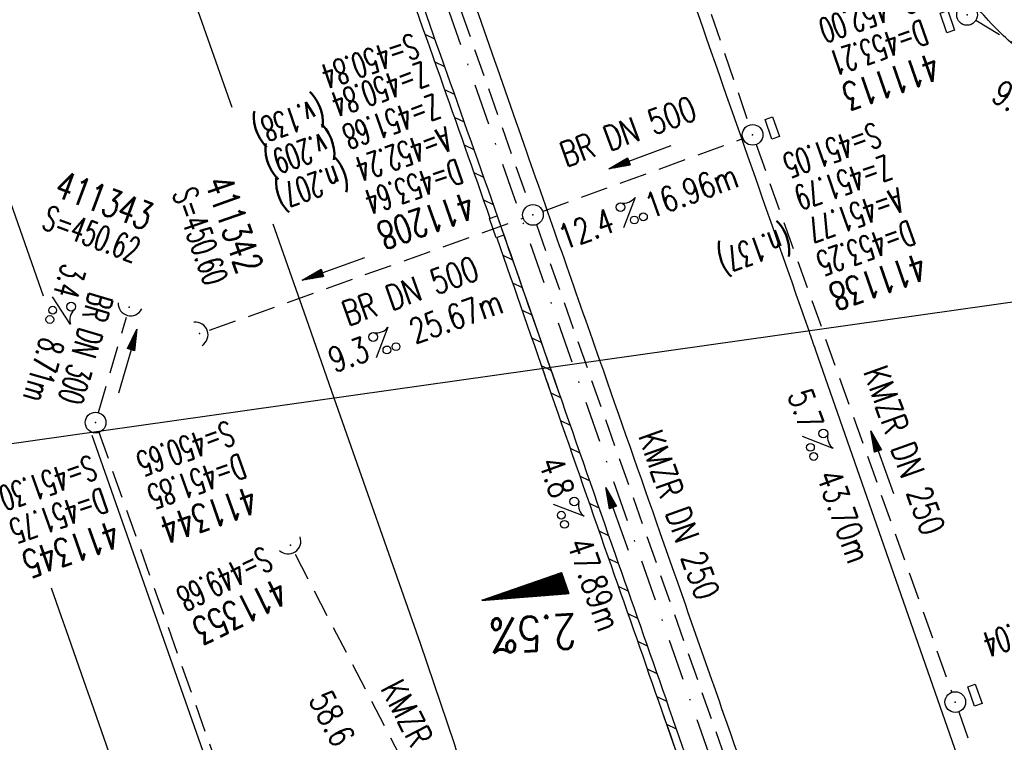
# Model space of a CAD drawing. Extents: x 446577 to 447152, y 443659 to 444842.
# Tile 7 of 41: x 446939 to 447011, y 443853 to 443905. Entities that reach past the tile are written whole.
import ezdxf
from ezdxf.enums import TextEntityAlignment as Align

# ---------------------------------------------------------------- set-up
doc = ezdxf.new("R2010")
doc.units = 0
doc.header["$LTSCALE"] = 2
doc.header["$MEASUREMENT"] = 0
for name, pattern in [('AUSGEZOGEN', [0]), ('GESTRICH-X2', [1.5, 1, -0.5]), ('STRICHPT-X3', [3, 1.5, -0.75, 0, -0.75])]:
    doc.linetypes.add(name, pattern=pattern)
doc.layers.get('0').update_dxf_attribs({"linetype": 'AUSGEZOGEN'})
for name, color, linetype in [('ACHSE', 250, 'STRICHPT-X3'), ('FBR', 8, 'CONTINUOUS'), ('GEF', 7, 'CONTINUOUS'), ('KANAL', 7, 'GESTRICH-X2'), ('PFEIL', 7, 'CONTINUOUS'), ('Planeinteilung', 6, 'CONTINUOUS'), ('RAHMEN', 250, 'AUSGEZOGEN'), ('SCHACHTNR', 6, 'CONTINUOUS'), ('SCHLITZRINNE', 8, 'AUSGEZOGEN'), ('SCHSYMBOL', 7, 'AUSGEZOGEN'), ('TEXTO', 4, 'CONTINUOUS'), ('TEXTU', 4, 'CONTINUOUS')]:
    doc.layers.add(name, color=color, linetype=linetype)
doc.styles.add('ROMANS', font='romans.shx', dxfattribs={"width": 0.8})

# ---------------------------------------------------------------- blocks, each defined once
blk = doc.blocks.new('GST')
at = {"color": 0}
blk.add_circle((0, 0), 0.75, dxfattribs=at)
blk.add_point((0, 0), dxfattribs=at)
blk = doc.blocks.new('10')
blk.add_blockref('GST', (0, 0))
blk = doc.blocks.new('42')
at = {"color": 0}
blk.add_arc((-0.025, -0.311), 0.91, 12.5363, 167.4637, dxfattribs=at)
blk.add_point((0, 0), dxfattribs=at)
blk = doc.blocks.new('PROM')
blk.add_line((1.566, 1.817), (0.019, 0.015))
for centre, radius in [((0.317, 1.51), 0.317), ((0.943, 0.291), 0.283), ((1.645, 0.287), 0.283)]:
    blk.add_circle(centre, radius)
blk.add_arc((0.992, 2.682), 1.033, 239.14139, 303.35492)
blk = doc.blocks.new('PFEIL2')
at = {"color": 0}
for p, q in [((0.88, 0.002), (-2.401, -0.012)), ((0.881, -0.271), (0.879, 0.276)), ((0.879, 0.276), (2.429, 0.009)), ((0.911, 0.27), (0.879, 0.265)), ((0.965, 0.261), (0.879, 0.246)), ((1.019, 0.252), (0.879, 0.228)), ((1.073, 0.242), (0.879, 0.209)), ((1.127, 0.233), (0.879, 0.191)), ((1.181, 0.224), (0.879, 0.172)), ((1.235, 0.214), (0.879, 0.154)), ((1.289, 0.205), (0.879, 0.135)), ((1.343, 0.196), (0.879, 0.117)), ((1.397, 0.187), (0.879, 0.098)), ((1.451, 0.177), (0.879, 0.08)), ((1.505, 0.168), (0.879, 0.061)), ((1.559, 0.159), (0.88, 0.043)), ((1.613, 0.149), (0.88, 0.024)), ((1.668, 0.14), (0.88, 0.006)), ((1.722, 0.131), (0.88, -0.013)), ((1.776, 0.121), (0.88, -0.031)), ((1.83, 0.112), (0.88, -0.05)), ((1.884, 0.103), (0.88, -0.068)), ((1.938, 0.094), (0.88, -0.087)), ((1.992, 0.084), (0.88, -0.105)), ((2.046, 0.075), (0.88, -0.124)), ((2.1, 0.066), (0.88, -0.142)), ((2.154, 0.056), (0.88, -0.161)), ((2.208, 0.047), (0.88, -0.179)), ((2.262, 0.038), (0.881, -0.198)), ((2.316, 0.029), (0.881, -0.216)), ((2.37, 0.019), (0.881, -0.235)), ((2.424, 0.01), (0.881, -0.253)), ((2.429, 0.009), (0.881, -0.271))]:
    blk.add_line(p, q, dxfattribs=at)
blk = doc.blocks.new('13')
blk.add_lwpolyline([(0.755, 1.218), (-0.748, 1.218), (-0.748, 1.801), (0.755, 1.801)], close=True)
at = {"rotation": 180}
blk.add_blockref('GST', (0, 0), dxfattribs=at)
blk = doc.blocks.new('17')
blk.add_lwpolyline([(-0.755, -1.218), (0.748, -1.218), (0.748, -1.801), (-0.755, -1.801)], close=True)
blk.add_blockref('GST', (0, 0))
blk = doc.blocks.new('*X5')
at = {"color": 0}
for p, q in [((725.827, 193.844), (727.436, 195.453)), ((725.827, 193.853), (727.427, 195.453)), ((725.827, 193.861), (727.418, 195.453)), ((725.827, 193.87), (727.409, 195.453)), ((725.827, 193.879), (727.401, 195.453)), ((725.827, 193.888), (727.392, 195.453)), ((725.827, 193.897), (727.383, 195.453)), ((725.827, 193.906), (727.374, 195.453)), ((725.827, 193.914), (727.365, 195.453)), ((725.827, 193.923), (727.356, 195.453)), ((725.827, 193.932), (727.347, 195.453)), ((725.827, 193.941), (727.339, 195.453)), ((725.827, 193.95), (727.33, 195.453)), ((725.827, 193.959), (727.321, 195.453)), ((725.827, 193.967), (727.312, 195.453)), ((725.827, 193.976), (727.303, 195.453)), ((725.827, 193.985), (727.294, 195.453)), ((725.827, 193.994), (727.286, 195.453)), ((725.827, 194.003), (727.277, 195.453)), ((725.827, 194.012), (727.268, 195.453)), ((725.827, 194.02), (727.259, 195.453)), ((725.827, 194.029), (727.25, 195.453)), ((725.827, 194.038), (727.241, 195.453)), ((725.827, 194.047), (727.233, 195.453)), ((725.827, 194.056), (727.224, 195.453)), ((725.827, 194.065), (727.215, 195.453)), ((725.827, 194.073), (727.206, 195.453)), ((725.827, 194.082), (727.197, 195.453)), ((725.827, 194.091), (727.188, 195.453)), ((725.827, 194.1), (727.18, 195.453)), ((725.827, 194.109), (727.171, 195.453)), ((725.827, 194.118), (727.162, 195.453)), ((725.827, 194.127), (727.153, 195.453)), ((725.827, 194.135), (727.144, 195.453)), ((725.827, 194.144), (727.135, 195.453)), ((725.827, 194.153), (727.127, 195.453)), ((725.827, 194.162), (727.118, 195.453)), ((725.827, 194.171), (727.109, 195.453)), ((725.827, 194.18), (727.1, 195.453)), ((725.827, 194.188), (727.091, 195.453)), ((725.827, 194.197), (727.082, 195.453)), ((725.827, 194.206), (727.073, 195.453)), ((725.827, 194.215), (727.065, 195.453)), ((725.827, 194.224), (727.056, 195.453)), ((725.827, 194.233), (727.047, 195.453)), ((725.827, 194.241), (727.038, 195.453)), ((725.827, 194.25), (727.029, 195.453)), ((725.827, 194.259), (727.02, 195.453)), ((725.827, 194.268), (727.012, 195.453)), ((725.827, 194.277), (727.003, 195.453)), ((725.827, 194.286), (726.994, 195.453)), ((725.827, 194.294), (726.985, 195.453)), ((725.827, 194.303), (726.976, 195.453)), ((725.827, 194.312), (726.967, 195.453)), ((725.827, 194.321), (726.959, 195.453)), ((725.827, 194.33), (726.95, 195.453)), ((725.827, 194.339), (726.941, 195.453)), ((725.827, 194.348), (726.932, 195.453)), ((725.827, 194.356), (726.923, 195.453)), ((725.827, 194.365), (726.914, 195.453)), ((725.827, 194.374), (726.906, 195.453)), ((725.827, 194.383), (726.897, 195.453)), ((725.827, 194.392), (726.888, 195.453)), ((725.827, 194.401), (726.879, 195.453)), ((725.827, 194.409), (726.87, 195.453)), ((725.827, 194.418), (726.861, 195.453)), ((725.827, 194.427), (726.853, 195.453)), ((725.827, 194.436), (726.844, 195.453)), ((725.827, 194.445), (726.835, 195.453)), ((725.827, 194.454), (726.826, 195.453)), ((725.827, 194.462), (726.817, 195.453)), ((725.827, 194.471), (726.808, 195.453)), ((725.827, 194.48), (726.799, 195.453)), ((725.827, 194.489), (726.791, 195.453)), ((725.827, 194.498), (726.782, 195.453)), ((725.827, 194.507), (726.773, 195.453)), ((725.827, 194.515), (726.764, 195.453)), ((725.827, 194.524), (726.755, 195.453)), ((725.827, 194.533), (726.746, 195.453)), ((725.827, 194.542), (726.738, 195.453)), ((725.827, 194.551), (726.729, 195.453)), ((725.827, 194.56), (726.72, 195.453)), ((725.827, 194.568), (726.711, 195.453)), ((725.827, 194.577), (726.702, 195.453)), ((725.827, 194.586), (726.693, 195.453)), ((725.827, 194.595), (726.685, 195.453)), ((725.827, 194.604), (726.676, 195.453)), ((725.827, 194.613), (726.667, 195.453)), ((725.827, 194.622), (726.658, 195.453)), ((725.827, 194.63), (726.649, 195.453)), ((725.827, 194.639), (726.64, 195.453)), ((725.827, 194.648), (726.632, 195.453)), ((725.827, 194.657), (726.623, 195.453)), ((725.827, 194.666), (726.614, 195.453)), ((725.827, 194.675), (726.605, 195.453)), ((725.827, 194.683), (726.596, 195.453)), ((725.827, 194.692), (726.587, 195.453)), ((725.827, 194.701), (726.579, 195.453)), ((725.827, 194.71), (726.57, 195.453)), ((725.827, 194.719), (726.561, 195.453)), ((725.827, 194.728), (726.552, 195.453)), ((725.827, 194.736), (726.543, 195.453)), ((725.827, 194.745), (726.534, 195.453)), ((725.827, 194.754), (726.525, 195.453)), ((725.827, 194.763), (726.517, 195.453)), ((725.827, 194.772), (726.508, 195.453)), ((725.827, 194.781), (726.499, 195.453)), ((725.827, 194.789), (726.49, 195.453)), ((725.827, 194.798), (726.481, 195.453)), ((725.827, 194.807), (726.472, 195.453)), ((725.827, 194.816), (726.464, 195.453)), ((725.827, 194.825), (726.455, 195.453)), ((725.827, 194.834), (726.446, 195.453)), ((725.827, 194.842), (726.437, 195.453)), ((725.827, 194.851), (726.428, 195.453)), ((725.827, 194.86), (726.419, 195.453)), ((725.827, 194.869), (726.411, 195.453)), ((725.827, 194.878), (726.402, 195.453)), ((725.827, 194.887), (726.393, 195.453)), ((725.827, 194.896), (726.384, 195.453)), ((725.827, 194.904), (726.375, 195.453)), ((725.827, 194.913), (726.366, 195.453)), ((725.827, 194.922), (726.358, 195.453)), ((725.827, 194.931), (726.349, 195.453)), ((725.827, 194.94), (726.34, 195.453)), ((725.827, 194.949), (726.331, 195.453)), ((725.827, 194.957), (726.322, 195.453)), ((725.827, 194.966), (726.313, 195.453)), ((725.827, 194.975), (726.305, 195.453)), ((725.827, 194.984), (726.296, 195.453)), ((725.827, 194.993), (726.287, 195.453)), ((725.827, 195.002), (726.278, 195.453)), ((725.827, 195.01), (726.269, 195.453)), ((725.827, 195.019), (726.26, 195.453)), ((725.827, 195.028), (726.251, 195.453)), ((725.827, 195.037), (726.243, 195.453)), ((725.827, 195.046), (726.234, 195.453)), ((725.827, 195.055), (726.225, 195.453)), ((725.827, 195.063), (726.216, 195.453)), ((725.827, 195.072), (726.207, 195.453)), ((725.827, 195.081), (726.198, 195.453)), ((725.827, 195.09), (726.19, 195.453)), ((725.827, 195.099), (726.181, 195.453)), ((725.827, 195.108), (726.172, 195.453)), ((725.827, 195.116), (726.163, 195.453)), ((725.827, 195.125), (726.154, 195.453)), ((725.827, 195.134), (726.145, 195.453)), ((725.827, 195.143), (726.137, 195.453)), ((725.827, 195.152), (726.128, 195.453)), ((725.827, 195.161), (726.119, 195.453)), ((725.827, 195.17), (726.11, 195.453)), ((725.827, 195.178), (726.101, 195.453)), ((725.827, 195.187), (726.092, 195.453)), ((725.827, 195.196), (726.084, 195.453)), ((725.827, 195.205), (726.075, 195.453)), ((725.827, 195.214), (726.066, 195.453)), ((725.827, 195.223), (726.057, 195.453)), ((725.827, 195.231), (726.048, 195.453)), ((725.827, 195.24), (726.039, 195.453)), ((725.827, 195.249), (726.031, 195.453)), ((725.827, 195.258), (726.022, 195.453)), ((725.827, 195.267), (726.013, 195.453)), ((725.827, 195.276), (726.004, 195.453)), ((725.827, 195.284), (725.995, 195.453)), ((725.827, 195.293), (725.986, 195.453)), ((725.827, 195.302), (725.977, 195.453)), ((725.827, 195.311), (725.969, 195.453)), ((725.827, 195.32), (725.96, 195.453)), ((725.827, 195.329), (725.951, 195.453)), ((725.827, 195.337), (725.942, 195.453)), ((725.827, 195.346), (725.933, 195.453)), ((725.827, 195.355), (725.924, 195.453)), ((725.827, 195.364), (725.916, 195.453)), ((725.827, 195.373), (725.907, 195.453)), ((725.827, 195.382), (725.898, 195.453)), ((725.827, 195.39), (725.889, 195.453)), ((725.827, 195.399), (725.88, 195.453)), ((725.827, 195.408), (725.871, 195.453)), ((725.827, 195.417), (725.863, 195.453)), ((725.827, 195.426), (725.854, 195.453)), ((725.827, 195.435), (725.845, 195.453)), ((725.827, 195.444), (725.836, 195.453)), ((725.827, 193.826), (727.433, 195.433)), ((725.827, 193.817), (727.43, 195.421)), ((725.827, 193.808), (727.427, 195.409)), ((725.827, 193.799), (727.424, 195.397)), ((725.827, 193.791), (727.421, 195.385)), ((725.827, 193.782), (727.418, 195.373)), ((725.827, 193.773), (727.414, 195.361)), ((725.827, 193.764), (727.411, 195.349)), ((725.827, 193.755), (727.408, 195.337)), ((725.827, 193.746), (727.405, 195.325)), ((725.827, 193.738), (727.402, 195.313)), ((725.827, 193.729), (727.399, 195.301)), ((725.827, 193.72), (727.395, 195.289)), ((725.827, 193.711), (727.392, 195.277)), ((725.827, 193.702), (727.389, 195.265)), ((725.827, 193.693), (727.386, 195.253)), ((725.827, 193.685), (727.383, 195.241)), ((725.827, 193.676), (727.38, 195.229)), ((725.827, 193.667), (727.377, 195.217)), ((725.827, 193.658), (727.373, 195.205)), ((725.827, 193.649), (727.37, 195.193)), ((725.827, 193.64), (727.367, 195.181)), ((725.827, 193.632), (727.364, 195.169)), ((725.827, 193.623), (727.361, 195.157)), ((725.827, 193.614), (727.358, 195.145)), ((725.827, 193.605), (727.354, 195.133)), ((725.827, 193.596), (727.351, 195.121)), ((725.827, 193.587), (727.348, 195.109)), ((725.827, 193.579), (727.345, 195.097)), ((725.827, 193.57), (727.342, 195.085)), ((725.827, 193.561), (727.339, 195.073)), ((725.827, 193.552), (727.336, 195.061)), ((725.827, 193.543), (727.332, 195.049)), ((725.827, 193.534), (727.329, 195.037)), ((725.827, 193.525), (727.326, 195.025)), ((725.827, 193.517), (727.323, 195.013)), ((725.827, 193.508), (727.32, 195.001)), ((725.827, 193.499), (727.317, 194.989)), ((725.827, 193.49), (727.313, 194.977)), ((725.827, 193.481), (727.31, 194.965)), ((725.827, 193.472), (727.307, 194.953)), ((725.827, 193.464), (727.304, 194.941)), ((725.827, 193.455), (727.301, 194.929)), ((725.827, 193.446), (727.298, 194.917)), ((725.827, 193.437), (727.295, 194.905)), ((725.827, 193.428), (727.291, 194.893)), ((725.827, 193.419), (727.288, 194.881)), ((725.827, 193.411), (727.285, 194.869)), ((725.827, 193.402), (727.282, 194.857)), ((725.827, 193.393), (727.279, 194.845)), ((725.827, 193.384), (727.276, 194.833)), ((725.827, 193.375), (727.272, 194.821)), ((725.827, 193.366), (727.269, 194.809)), ((725.827, 193.358), (727.266, 194.797)), ((725.827, 193.349), (727.263, 194.785)), ((725.827, 193.34), (727.26, 194.773)), ((725.827, 193.331), (727.257, 194.761)), ((725.827, 193.322), (727.254, 194.749)), ((725.827, 193.313), (727.25, 194.737)), ((725.827, 193.305), (727.247, 194.725)), ((725.827, 193.296), (727.244, 194.713)), ((725.827, 193.287), (727.241, 194.701)), ((725.827, 193.278), (727.238, 194.689)), ((725.827, 193.269), (727.235, 194.677)), ((725.827, 193.26), (727.231, 194.665)), ((725.827, 193.251), (727.228, 194.653)), ((725.827, 193.243), (727.225, 194.641)), ((725.827, 193.234), (727.222, 194.629)), ((725.827, 193.225), (727.219, 194.617)), ((725.827, 193.216), (727.216, 194.605)), ((725.827, 193.207), (727.213, 194.593)), ((725.827, 193.198), (727.209, 194.581)), ((725.827, 193.19), (727.206, 194.569)), ((725.827, 193.181), (727.203, 194.557)), ((725.827, 193.172), (727.2, 194.545)), ((725.827, 193.163), (727.197, 194.533)), ((725.827, 193.154), (727.194, 194.521)), ((725.827, 193.145), (727.19, 194.509)), ((725.827, 193.137), (727.187, 194.497)), ((725.827, 193.128), (727.184, 194.485)), ((725.827, 193.119), (727.181, 194.473)), ((725.827, 193.11), (727.178, 194.461)), ((725.827, 193.101), (727.175, 194.449)), ((725.827, 193.092), (727.172, 194.437)), ((725.827, 193.084), (727.168, 194.425)), ((725.827, 193.075), (727.165, 194.413)), ((725.827, 193.066), (727.162, 194.401)), ((725.827, 193.057), (727.159, 194.389)), ((725.827, 193.048), (727.156, 194.377)), ((725.827, 193.039), (727.153, 194.365)), ((725.827, 193.031), (727.149, 194.353)), ((725.827, 193.022), (727.146, 194.341)), ((725.827, 193.013), (727.143, 194.329)), ((725.827, 193.004), (727.14, 194.317)), ((725.827, 192.995), (727.137, 194.305)), ((725.827, 192.986), (727.134, 194.293)), ((725.827, 192.977), (727.131, 194.281)), ((725.827, 192.969), (727.127, 194.269)), ((725.827, 192.96), (727.124, 194.257)), ((725.827, 192.951), (727.121, 194.245)), ((725.827, 192.942), (727.118, 194.233)), ((725.827, 192.933), (727.115, 194.221)), ((725.827, 192.924), (727.112, 194.209)), ((725.827, 192.916), (727.108, 194.197)), ((725.827, 192.907), (727.105, 194.185)), ((725.827, 192.898), (727.102, 194.173)), ((725.827, 192.889), (727.099, 194.161)), ((725.827, 192.88), (727.096, 194.15)), ((725.827, 192.871), (727.093, 194.138)), ((725.827, 192.863), (727.09, 194.126)), ((725.827, 192.854), (727.086, 194.114)), ((725.827, 192.845), (727.083, 194.102)), ((725.827, 192.836), (727.08, 194.09)), ((725.827, 192.827), (727.077, 194.078)), ((725.827, 192.818), (727.074, 194.066)), ((725.827, 192.81), (727.071, 194.054)), ((725.827, 192.801), (727.068, 194.042)), ((725.827, 192.792), (727.064, 194.03)), ((725.827, 192.783), (727.061, 194.018)), ((725.827, 192.774), (727.058, 194.006)), ((725.827, 192.765), (727.055, 193.994)), ((725.827, 192.757), (727.052, 193.982)), ((725.827, 192.748), (727.049, 193.97)), ((725.827, 192.739), (727.045, 193.958)), ((725.827, 192.73), (727.042, 193.946)), ((725.827, 192.721), (727.039, 193.934)), ((725.827, 192.712), (727.036, 193.922)), ((725.827, 192.703), (727.033, 193.91)), ((725.827, 192.695), (727.03, 193.898)), ((725.827, 192.686), (727.027, 193.886)), ((725.827, 192.677), (727.023, 193.874)), ((725.827, 192.668), (727.02, 193.862)), ((725.827, 192.659), (727.017, 193.85)), ((725.827, 192.65), (727.014, 193.838)), ((725.827, 192.642), (727.011, 193.826)), ((725.827, 192.633), (727.008, 193.814)), ((725.827, 192.624), (727.004, 193.802)), ((725.827, 192.615), (727.001, 193.79)), ((725.827, 192.606), (726.998, 193.778)), ((725.827, 192.597), (726.995, 193.766)), ((725.827, 192.589), (726.992, 193.754)), ((725.827, 192.58), (726.989, 193.742)), ((725.827, 192.571), (726.986, 193.73)), ((725.827, 192.562), (726.982, 193.718)), ((725.827, 192.553), (726.979, 193.706)), ((725.827, 192.544), (726.976, 193.694)), ((725.827, 192.536), (726.973, 193.682)), ((725.827, 192.527), (726.97, 193.67)), ((725.827, 192.518), (726.967, 193.658)), ((725.827, 192.509), (726.963, 193.646)), ((725.827, 192.5), (726.96, 193.634)), ((725.827, 192.491), (726.957, 193.622)), ((725.827, 192.483), (726.954, 193.61)), ((725.827, 192.474), (726.951, 193.598)), ((725.827, 192.465), (726.948, 193.586)), ((725.827, 192.456), (726.945, 193.574)), ((725.827, 192.447), (726.941, 193.562)), ((725.827, 192.438), (726.938, 193.55)), ((725.827, 192.429), (726.935, 193.538)), ((725.827, 192.421), (726.932, 193.526)), ((725.827, 192.412), (726.929, 193.514)), ((725.827, 192.403), (726.926, 193.502)), ((725.827, 192.394), (726.922, 193.49)), ((725.827, 192.385), (726.919, 193.478)), ((725.827, 192.376), (726.916, 193.466)), ((725.827, 192.368), (726.913, 193.454)), ((725.827, 192.359), (726.91, 193.442)), ((725.827, 192.35), (726.907, 193.43)), ((725.827, 192.341), (726.904, 193.418)), ((725.827, 192.332), (726.9, 193.406)), ((725.827, 192.323), (726.897, 193.394)), ((725.827, 192.315), (726.894, 193.382)), ((725.827, 192.306), (726.891, 193.37)), ((725.827, 192.297), (726.888, 193.358)), ((725.827, 192.288), (726.885, 193.346)), ((725.827, 192.279), (726.881, 193.334)), ((725.827, 192.27), (726.878, 193.322)), ((725.827, 192.262), (726.875, 193.31)), ((725.827, 192.253), (726.872, 193.298)), ((725.827, 192.244), (726.869, 193.286)), ((725.827, 192.235), (726.866, 193.274)), ((725.827, 192.226), (726.863, 193.262)), ((725.827, 192.217), (726.859, 193.25)), ((725.827, 192.209), (726.856, 193.238)), ((725.827, 192.2), (726.853, 193.226)), ((725.827, 192.191), (726.85, 193.214)), ((725.827, 192.182), (726.847, 193.202)), ((725.827, 192.173), (726.844, 193.19)), ((725.827, 192.164), (726.84, 193.178)), ((725.827, 192.155), (726.837, 193.166)), ((725.827, 192.147), (726.834, 193.154)), ((725.827, 192.138), (726.831, 193.142)), ((725.827, 192.129), (726.828, 193.13)), ((725.827, 192.12), (726.825, 193.118)), ((725.827, 192.111), (726.822, 193.106)), ((725.827, 192.102), (726.818, 193.094)), ((725.827, 192.094), (726.815, 193.082)), ((725.827, 192.085), (726.812, 193.07)), ((725.827, 192.076), (726.809, 193.058)), ((725.827, 192.067), (726.806, 193.046)), ((725.827, 192.058), (726.803, 193.034)), ((725.827, 192.049), (726.799, 193.022)), ((725.827, 192.041), (726.796, 193.01)), ((725.827, 192.032), (726.793, 192.998)), ((725.827, 192.023), (726.79, 192.986)), ((725.827, 192.014), (726.787, 192.974)), ((725.827, 192.005), (726.784, 192.962)), ((725.827, 191.996), (726.781, 192.95)), ((725.827, 191.988), (726.777, 192.938)), ((725.827, 191.979), (726.774, 192.926)), ((725.827, 191.97), (726.771, 192.914)), ((725.827, 191.961), (726.768, 192.902)), ((725.827, 191.952), (726.765, 192.89)), ((725.827, 191.943), (726.762, 192.878)), ((725.827, 191.935), (726.758, 192.866)), ((725.827, 191.926), (726.755, 192.854)), ((725.827, 191.917), (726.752, 192.842)), ((725.827, 191.908), (726.749, 192.83)), ((725.827, 191.899), (726.746, 192.818)), ((725.827, 191.89), (726.743, 192.806)), ((725.827, 191.881), (726.74, 192.794)), ((725.827, 191.873), (726.736, 192.782)), ((725.827, 191.864), (726.733, 192.77)), ((725.827, 191.855), (726.73, 192.758)), ((725.827, 191.846), (726.727, 192.746)), ((725.827, 191.837), (726.724, 192.734)), ((725.827, 191.828), (726.721, 192.722)), ((725.827, 191.82), (726.717, 192.71)), ((725.827, 191.811), (726.714, 192.698)), ((725.827, 191.802), (726.711, 192.686)), ((725.827, 191.793), (726.708, 192.674)), ((725.827, 191.784), (726.705, 192.662)), ((725.827, 191.775), (726.702, 192.65)), ((725.827, 191.767), (726.699, 192.639)), ((725.827, 191.758), (726.695, 192.627)), ((725.827, 191.749), (726.692, 192.615)), ((725.827, 191.74), (726.689, 192.603)), ((725.827, 191.731), (726.686, 192.591)), ((725.827, 191.722), (726.683, 192.579)), ((725.827, 191.714), (726.68, 192.567)), ((725.827, 191.705), (726.677, 192.555)), ((725.827, 191.696), (726.673, 192.543)), ((725.827, 191.687), (726.67, 192.531)), ((725.827, 191.678), (726.667, 192.519)), ((725.827, 191.669), (726.664, 192.507)), ((725.827, 191.66), (726.661, 192.495)), ((725.827, 191.652), (726.658, 192.483)), ((725.827, 191.643), (726.654, 192.471)), ((725.827, 191.634), (726.651, 192.459)), ((725.827, 191.625), (726.648, 192.447)), ((725.827, 191.616), (726.645, 192.435)), ((725.827, 191.607), (726.642, 192.423)), ((725.827, 191.599), (726.639, 192.411)), ((725.827, 191.59), (726.636, 192.399)), ((725.827, 191.581), (726.632, 192.387)), ((725.827, 191.572), (726.629, 192.375)), ((725.827, 191.563), (726.626, 192.363)), ((725.827, 191.554), (726.623, 192.351)), ((725.827, 191.546), (726.62, 192.339)), ((725.827, 191.537), (726.617, 192.327)), ((725.827, 191.528), (726.613, 192.315)), ((725.827, 191.519), (726.61, 192.303)), ((725.827, 191.51), (726.607, 192.291)), ((725.827, 191.501), (726.604, 192.279)), ((725.827, 191.493), (726.601, 192.267)), ((725.827, 191.484), (726.598, 192.255)), ((725.827, 191.475), (726.595, 192.243)), ((725.827, 191.466), (726.591, 192.231)), ((725.827, 191.457), (726.588, 192.219)), ((725.827, 191.448), (726.585, 192.207)), ((725.827, 191.44), (726.582, 192.195)), ((725.827, 191.431), (726.579, 192.183)), ((725.827, 191.422), (726.576, 192.171)), ((725.827, 191.413), (726.572, 192.159)), ((725.827, 191.404), (726.569, 192.147)), ((725.827, 191.395), (726.566, 192.135)), ((725.827, 191.386), (726.563, 192.123)), ((725.827, 191.378), (726.56, 192.111)), ((725.827, 191.369), (726.557, 192.099)), ((725.827, 191.36), (726.554, 192.087)), ((725.827, 191.351), (726.55, 192.075)), ((725.827, 191.342), (726.547, 192.063)), ((725.827, 191.333), (726.544, 192.051)), ((725.827, 191.325), (726.541, 192.039)), ((725.827, 191.316), (726.538, 192.027)), ((725.827, 191.307), (726.535, 192.015)), ((725.827, 191.298), (726.531, 192.003)), ((725.827, 191.289), (726.528, 191.991)), ((725.827, 191.28), (726.525, 191.979)), ((725.827, 191.272), (726.522, 191.967)), ((725.827, 191.263), (726.519, 191.955)), ((725.827, 191.254), (726.516, 191.943)), ((725.827, 191.245), (726.513, 191.931)), ((725.827, 191.236), (726.509, 191.919)), ((725.827, 191.227), (726.506, 191.907)), ((725.827, 191.219), (726.503, 191.895)), ((725.827, 191.21), (726.5, 191.883)), ((725.827, 191.201), (726.497, 191.871)), ((725.827, 191.192), (726.494, 191.859)), ((725.827, 191.183), (726.49, 191.847)), ((725.827, 191.174), (726.487, 191.835)), ((725.827, 191.166), (726.484, 191.823)), ((725.827, 191.157), (726.481, 191.811)), ((725.827, 191.148), (726.478, 191.799)), ((725.827, 191.139), (726.475, 191.787)), ((725.827, 191.13), (726.472, 191.775)), ((725.827, 191.121), (726.468, 191.763)), ((725.827, 191.112), (726.465, 191.751)), ((725.827, 191.104), (726.462, 191.739)), ((725.827, 191.095), (726.459, 191.727)), ((725.827, 191.086), (726.456, 191.715)), ((725.827, 191.077), (726.453, 191.703)), ((725.827, 191.068), (726.449, 191.691)), ((725.827, 191.059), (726.446, 191.679)), ((725.827, 191.051), (726.443, 191.667)), ((725.827, 191.042), (726.44, 191.655)), ((725.827, 191.033), (726.437, 191.643)), ((725.827, 191.024), (726.434, 191.631)), ((725.827, 191.015), (726.431, 191.619)), ((725.827, 191.006), (726.427, 191.607)), ((725.827, 190.998), (726.424, 191.595)), ((725.827, 190.989), (726.421, 191.583)), ((725.827, 190.98), (726.418, 191.571)), ((725.827, 190.971), (726.415, 191.559)), ((725.827, 190.962), (726.412, 191.547)), ((725.827, 190.953), (726.408, 191.535)), ((725.827, 190.945), (726.405, 191.523)), ((725.827, 190.936), (726.402, 191.511)), ((725.827, 190.927), (726.399, 191.499)), ((725.827, 190.918), (726.396, 191.487)), ((725.827, 190.909), (726.393, 191.475)), ((725.827, 190.9), (726.39, 191.463)), ((725.827, 190.892), (726.386, 191.451)), ((725.827, 190.883), (726.383, 191.439)), ((725.827, 190.874), (726.38, 191.427)), ((725.827, 190.865), (726.377, 191.415)), ((725.827, 190.856), (726.374, 191.403)), ((725.827, 190.847), (726.371, 191.391)), ((725.827, 190.838), (726.367, 191.379)), ((725.827, 190.83), (726.364, 191.367)), ((725.827, 190.821), (726.361, 191.355)), ((725.827, 190.812), (726.358, 191.343)), ((725.827, 190.803), (726.355, 191.331)), ((725.827, 190.794), (726.352, 191.319)), ((725.827, 190.785), (726.349, 191.307)), ((725.827, 190.777), (726.345, 191.295)), ((725.827, 190.768), (726.342, 191.283)), ((725.827, 190.759), (726.339, 191.271)), ((725.827, 190.75), (726.336, 191.259)), ((725.827, 190.741), (726.333, 191.247)), ((725.827, 190.732), (726.33, 191.235)), ((725.827, 190.724), (726.326, 191.223)), ((725.827, 190.715), (726.323, 191.211)), ((725.827, 190.706), (726.32, 191.199)), ((725.827, 190.697), (726.317, 191.187)), ((725.827, 190.688), (726.314, 191.175)), ((725.827, 190.679), (726.311, 191.163)), ((725.827, 190.671), (726.308, 191.151)), ((725.827, 190.662), (726.304, 191.139)), ((725.827, 190.653), (726.301, 191.128)), ((725.827, 190.644), (726.298, 191.116)), ((725.827, 190.635), (726.295, 191.104)), ((725.827, 190.626), (726.292, 191.092)), ((725.827, 190.618), (726.289, 191.08)), ((725.827, 190.609), (726.286, 191.068)), ((725.827, 190.6), (726.282, 191.056)), ((725.827, 190.591), (726.279, 191.044)), ((725.827, 190.582), (726.276, 191.032)), ((725.827, 190.573), (726.273, 191.02)), ((725.827, 190.564), (726.27, 191.008)), ((725.827, 190.556), (726.267, 190.996)), ((725.827, 190.547), (726.263, 190.984)), ((725.827, 190.538), (726.26, 190.972)), ((725.827, 190.529), (726.257, 190.96)), ((725.827, 190.52), (726.254, 190.948)), ((725.827, 190.511), (726.251, 190.936)), ((725.827, 190.503), (726.248, 190.924)), ((725.827, 190.494), (726.245, 190.912)), ((725.827, 190.485), (726.241, 190.9)), ((725.827, 190.476), (726.238, 190.888)), ((725.827, 190.467), (726.235, 190.876)), ((725.827, 190.458), (726.232, 190.864)), ((725.827, 190.45), (726.229, 190.852)), ((725.827, 190.441), (726.226, 190.84)), ((725.827, 190.432), (726.222, 190.828)), ((725.827, 190.423), (726.219, 190.816)), ((725.827, 190.414), (726.216, 190.804)), ((725.827, 190.405), (726.213, 190.792)), ((725.827, 190.397), (726.21, 190.78)), ((725.827, 190.388), (726.207, 190.768)), ((725.827, 190.379), (726.204, 190.756)), ((725.827, 190.37), (726.2, 190.744)), ((725.827, 190.361), (726.197, 190.732)), ((725.827, 190.352), (726.194, 190.72)), ((725.827, 190.344), (726.191, 190.708)), ((725.827, 190.335), (726.188, 190.696)), ((725.827, 190.326), (726.185, 190.684)), ((725.827, 190.317), (726.181, 190.672)), ((725.827, 190.308), (726.178, 190.66)), ((725.827, 190.299), (726.175, 190.648)), ((725.827, 190.29), (726.172, 190.636)), ((725.827, 190.282), (726.169, 190.624)), ((725.827, 190.273), (726.166, 190.612)), ((725.827, 190.264), (726.163, 190.6)), ((725.827, 190.255), (726.159, 190.588)), ((725.827, 190.246), (726.156, 190.576)), ((725.827, 190.237), (726.153, 190.564)), ((725.827, 190.229), (726.15, 190.552)), ((725.827, 190.22), (726.147, 190.54)), ((725.827, 190.211), (726.144, 190.528)), ((725.827, 190.202), (726.14, 190.516)), ((725.827, 190.193), (726.137, 190.504)), ((725.827, 190.184), (726.134, 190.492)), ((725.827, 190.176), (726.131, 190.48)), ((725.827, 190.167), (726.128, 190.468)), ((725.827, 190.158), (726.125, 190.456)), ((725.827, 190.149), (726.122, 190.444)), ((725.827, 190.14), (726.118, 190.432)), ((725.827, 190.131), (726.115, 190.42)), ((725.827, 190.123), (726.112, 190.408)), ((725.827, 190.114), (726.109, 190.396)), ((725.827, 190.105), (726.106, 190.384)), ((725.827, 190.096), (726.103, 190.372)), ((725.827, 190.087), (726.099, 190.36)), ((725.827, 190.078), (726.096, 190.348)), ((725.827, 190.07), (726.093, 190.336)), ((725.827, 190.061), (726.09, 190.324)), ((725.827, 190.052), (726.087, 190.312)), ((725.827, 190.043), (726.084, 190.3)), ((725.827, 190.034), (726.081, 190.288)), ((725.827, 190.025), (726.077, 190.276)), ((725.827, 190.016), (726.074, 190.264)), ((725.827, 190.008), (726.071, 190.252)), ((725.827, 189.999), (726.068, 190.24)), ((725.827, 189.99), (726.065, 190.228)), ((725.827, 189.981), (726.062, 190.216)), ((725.827, 189.972), (726.058, 190.204)), ((725.827, 189.963), (726.055, 190.192)), ((725.827, 189.955), (726.052, 190.18)), ((725.827, 189.946), (726.049, 190.168)), ((725.827, 189.937), (726.046, 190.156)), ((725.827, 189.928), (726.043, 190.144)), ((725.827, 189.919), (726.04, 190.132)), ((725.827, 189.91), (726.036, 190.12)), ((725.827, 189.902), (726.033, 190.108)), ((725.827, 189.893), (726.03, 190.096)), ((725.827, 189.884), (726.027, 190.084)), ((725.827, 189.875), (726.024, 190.072)), ((725.827, 189.866), (726.021, 190.06)), ((725.827, 189.857), (726.017, 190.048)), ((725.827, 189.849), (726.014, 190.036)), ((725.827, 189.84), (726.011, 190.024)), ((725.827, 189.831), (726.008, 190.012)), ((725.827, 189.822), (726.005, 190)), ((725.827, 189.813), (726.002, 189.988)), ((725.827, 189.804), (725.999, 189.976)), ((725.827, 189.796), (725.995, 189.964)), ((725.827, 189.787), (725.992, 189.952)), ((725.827, 189.778), (725.989, 189.94)), ((725.827, 189.769), (725.986, 189.928)), ((725.827, 189.76), (725.983, 189.916)), ((725.827, 189.751), (725.98, 189.904)), ((725.827, 189.742), (725.976, 189.892)), ((725.827, 189.734), (725.973, 189.88)), ((725.827, 189.725), (725.97, 189.868)), ((725.827, 189.716), (725.967, 189.856)), ((725.827, 189.707), (725.964, 189.844)), ((725.827, 189.698), (725.961, 189.832)), ((725.827, 189.689), (725.958, 189.82)), ((725.827, 189.681), (725.954, 189.808)), ((725.827, 189.672), (725.951, 189.796)), ((725.827, 189.663), (725.948, 189.784)), ((725.827, 189.654), (725.945, 189.772)), ((725.827, 189.645), (725.942, 189.76)), ((725.827, 189.636), (725.939, 189.748)), ((725.827, 189.628), (725.935, 189.736)), ((725.827, 189.619), (725.932, 189.724)), ((725.827, 189.61), (725.929, 189.712)), ((725.827, 189.601), (725.926, 189.7)), ((725.827, 189.592), (725.923, 189.688)), ((725.827, 189.583), (725.92, 189.676)), ((725.827, 189.575), (725.917, 189.664)), ((725.827, 189.566), (725.913, 189.652)), ((725.827, 189.557), (725.91, 189.64)), ((725.827, 189.548), (725.907, 189.628)), ((725.827, 189.539), (725.904, 189.616)), ((725.827, 189.53), (725.901, 189.605)), ((725.827, 189.521), (725.898, 189.593)), ((725.827, 189.513), (725.895, 189.581)), ((725.827, 189.504), (725.891, 189.569)), ((725.827, 189.495), (725.888, 189.557)), ((725.827, 189.486), (725.885, 189.545)), ((725.827, 189.477), (725.882, 189.533)), ((725.827, 189.468), (725.879, 189.521)), ((725.827, 189.46), (725.876, 189.509)), ((725.827, 189.451), (725.872, 189.497)), ((725.827, 189.442), (725.869, 189.485)), ((725.827, 189.433), (725.866, 189.473)), ((725.827, 189.424), (725.863, 189.461)), ((725.827, 189.415), (725.86, 189.449)), ((725.827, 189.407), (725.857, 189.437)), ((725.827, 189.398), (725.854, 189.425)), ((725.827, 189.389), (725.85, 189.413)), ((725.827, 189.38), (725.847, 189.401)), ((725.827, 189.371), (725.844, 189.389)), ((725.827, 189.362), (725.841, 189.377)), ((725.827, 189.354), (725.838, 189.365)), ((725.827, 189.345), (725.835, 189.353)), ((725.827, 189.336), (725.831, 189.341))]:
    blk.add_line(p, q, dxfattribs=at)
blk = doc.blocks.new('GEF')
at = {"color": 0}
for p, q in [((0.01, 0.018), (0.01, 6.148)), ((1.622, 6.148), (0.01, 0.018)), ((0.01, 6.148), (1.622, 6.148))]:
    blk.add_line(p, q, dxfattribs=at)
blk.add_blockref('*X5', (-725.817, -189.305), dxfattribs=at)
blk = doc.blocks.new('1135420')
at = {"layer": 'RAHMEN'}
blk.add_line((950, 5), (950, 415), dxfattribs=at)

msp = doc.modelspace()

# ---------------------------------------------------------------- linework, layer by layer
at = {"layer": 'ACHSE', "flags": 128}
msp.add_lwpolyline([(446785.2, 444812.39), (446790.978, 444771.625), (446798.52, 444718.411), (446808.52, 444647.862), (446822.553, 444548.851), (446833.078, 444474.594), (446836.586, 444449.841), (446840.095, 444425.088), (446843.603, 444400.336), (446847.111, 444375.583), (446847.688, 444371.511), (446850.727, 444350.846), (446854.65, 444326.156), (446858.882, 444301.517), (446863.422, 444276.933), (446868.271, 444252.408), (446873.427, 444227.946), (446878.889, 444203.55), (446884.657, 444179.224), (446890.729, 444154.973), (446897.105, 444130.8), (446903.784, 444106.709), (446910.765, 444082.704), (446918.046, 444058.788), (446925.627, 444034.965), (446933.506, 444011.239), (446939.848, 443992.83), (446941.674, 443987.611), (446949.933, 443964.015), (446958.191, 443940.418), (446966.45, 443916.822), (446974.708, 443893.225), (446979.199, 443880.392), (446999.483, 443822.435), (447024.259, 443751.646), (447041.503, 443702.373)], dxfattribs=at)
at = {"layer": 'FBR'}
for points in [[(446906.283, 444163.064, 0.003557), (446913.219, 444136.335, 0.004717), (446918.783, 444116.265, 0.000024), (446923.206, 444100.879, 0.003676), (446923.236, 444100.778, 0.000171), (446925.25, 444094.15, 0.000048), (446932.443, 444070.518, 0.000065), (446938.908, 444049.294, 0.003486), (446939.03, 444048.902, 0.003745), (446939.222, 444048.317, 0.000068), (446950.069, 444016.112, 0.000011), (446956.461, 443997.144, 0.001698), (446956.504, 443997.019, 0.000349), (446956.714, 443996.41, 0.000013), (446962.54, 443979.58, 0.000005), (446967.365, 443965.643, 0.00002), (446968.622, 443962.013, 0.001124), (446976.568, 443939.234, -0.000431), (446996.335, 443882.82)], [(446925.215, 444042.892, 0.0017), (446930.243, 444027.436, 0.003935), (446936.907, 444007.707, 0.000126), (446946.647, 443979.626, 0.000195), (446952.953, 443961.485, 0.000026), (446968.558, 443916.655, 0.000443), (446969.471, 443914.039, 0.00013), (446975.672, 443896.342, -0.000046), (446981.167, 443880.67, -0.00001)], [(447037.126, 443888.602, 0.013315), (447036.129, 443889.687, 0.039357), (447035, 443890.681, 0.016729), (447033.458, 443891.758, 0.021771), (447032.213, 443892.493, 0.00424), (447031.256, 443892.992, 0.001159), (447027.738, 443894.78, 0.012233), (447021.582, 443897.704, -0.012648), (447015.63, 443900.536, -0.04443), (447012.536, 443902.469, -0.040823), (447009.574, 443905.112, -0.048131), (447006.927, 443908.492, -0.056635), (447005.322, 443911.773, -0.000988), (447002.382, 443920.089, -0.000382), (446994.841, 443941.603, -0.000001), (446989.039, 443958.198, -0.000032)], [(446996.335, 443882.82, -0.000011), (446996.834, 443881.391), (447012.742, 443835.838, 0.000388), (447024.088, 443803.43, 0.00025), (447041.743, 443753.205)], [(446981.167, 443880.67, -0.000036), (446985.547, 443868.172, -0.00001), (446990.142, 443855.056, -0.000011), (446994.25, 443843.328, -0.000533), (447001.752, 443821.837, 0.000455), (447010.521, 443796.702, 0.000701), (447018.513, 443773.963, -0.000624), (447027.494, 443748.425, -0.000234), (447028.928, 443744.324, 0.000022), (447043.482, 443702.654, 0.000434)], [(446963.395, 443791.048, 0.000903), (446963.475, 443790.95, 0.008098), (446964.815, 443789.354, 0.044964), (446965.487, 443788.707, 0.04079), (446966.339, 443788.131, 0.158037), (446967.576, 443787.881, 0.469329), (446967.853, 443788.304, 0.009198), (446967.52, 443789.322, 0.000223), (446952.986, 443831.009, 0.000003), (446941.422, 443864.131, -0.000017)]]:
    msp.add_lwpolyline(points, format="xyb", dxfattribs=at)
for points in [[(446940.828, 443885.326), (446925.765, 443928.32), (446907.604, 443980.159), (446901.814, 443996.775)], [(446978.811, 443777.804), (446977.838, 443779.92), (446953.977, 443847.794), (446944.372, 443875.211)]]:
    msp.add_lwpolyline(points, dxfattribs=at)
at = {"layer": 'FBR', "flags": 128}
for points in [[(446922.792, 443989.681), (446926.871, 443977.886), (446931.015, 443966.084), (446935.147, 443954.264), (446939.223, 443942.585), (446943.33, 443930.794), (446947.457, 443919.088), (446951.592, 443907.277), (446954.489, 443899.038)], [(446957.47, 443890.561), (446959.884, 443883.697), (446961.903, 443877.94)], [(446961.903, 443877.94), (446968.147, 443860.134), (446970.628, 443852.863), (446970.799, 443852.274), (446976.341, 443836.546), (446984.571, 443813.112), (446992.782, 443789.739), (447001.122, 443765.641), (447009.39, 443742.174), (447013.083, 443731.651)]]:
    msp.add_lwpolyline(points, dxfattribs=at)
at = {"layer": 'KANAL'}
for p, q in [((446977.531, 443939.813), (446992.031, 443897.719)), ((446961.125, 443934.344), (446976.094, 443891.906)), ((447008.469, 443905.344), (447024.813, 443895.438)), ((446977.031, 443891.469), (446991.563, 443896.75)), ((446952.875, 443882.844), (446975.625, 443890.969)), ((446944.813, 443876.875), (446946.844, 443883.781)), ((446944.844, 443875.438), (446962.125, 443826.813)), ((446959.094, 443866.594), (446975.531, 443834.875)), ((447007.219, 443855.156), (447019.969, 443818.781))]:
    msp.add_line(p, q, dxfattribs=at)
at = {"layer": 'KANAL', "flags": 128}
for points in [[(446992.52, 443896.314), (447006.718, 443856.575)], [(446976.588, 443890.506), (446992.063, 443846.771)]]:
    msp.add_lwpolyline(points, dxfattribs=at)
at = {"layer": 'SCHLITZRINNE'}
for p, q in [((446968.499, 443904.332), (446969.205, 443903.992)), ((446969.208, 443902.325), (446969.915, 443901.985)), ((446969.919, 443900.318), (446970.626, 443899.978)), ((446970.629, 443898.312), (446971.335, 443897.972)), ((446971.337, 443896.306), (446972.043, 443895.966)), ((446972.042, 443894.301), (446972.748, 443893.962)), ((446972.746, 443892.298), (446973.451, 443891.958)), ((446974.148, 443888.293), (446974.852, 443887.954)), ((446974.848, 443886.291), (446975.551, 443885.953)), ((446975.546, 443884.291), (446976.249, 443883.952)), ((446976.243, 443882.29), (446976.946, 443881.952)), ((446976.938, 443880.29), (446977.641, 443879.952)), ((446977.633, 443878.291), (446978.336, 443877.953)), ((446978.328, 443876.292), (446979.031, 443875.953)), ((446979.024, 443874.292), (446979.727, 443873.953)), ((446979.721, 443872.291), (446980.424, 443871.953)), ((446980.419, 443870.29), (446981.123, 443869.951)), ((446981.118, 443868.289), (446981.822, 443867.95)), ((446981.818, 443866.287), (446982.522, 443865.948)), ((446982.519, 443864.285), (446983.223, 443863.946)), ((446983.219, 443862.283), (446983.924, 443861.944)), ((446983.92, 443860.28), (446984.624, 443859.941)), ((446984.621, 443858.278), (446985.325, 443857.939)), ((446985.322, 443856.276), (446986.026, 443855.937)), ((446986.023, 443854.273), (446986.727, 443853.934))]:
    msp.add_line(p, q, dxfattribs=at)
for points in [[(446918.666, 444051.482, 0.001942), (446927.717, 444023.784, 0.002834), (446934.101, 444004.864, 0.000005), (446941.432, 443983.537, 0.000867), (446941.474, 443983.415, 0.000084), (446947.849, 443965.085, 0.000199), (446950.544, 443957.352, 0.000027), (446955.553, 443942.997, 0.000044), (446958.667, 443934.078, 0.000101), (446962.051, 443924.393, 0.000084), (446966.153, 443912.669, 0.000975), (446970.092, 443901.486, -0.001001), (446974.031, 443890.303, -0.000525), (446977.569, 443880.16, 0.000574)], [(446958.32, 443933.395, 0.000096), (446961.53, 443924.21, 0.000084), (446965.631, 443912.486, 0.000975), (446969.571, 443901.301, -0.000924), (446973.211, 443890.973, -0.000613)], [(446973.707, 443889.555, -0.000584), (446977.64, 443878.272, 0.000574), (446981.771, 443866.42, 0.000043), (446985.441, 443855.936, 0.000038), (446988.958, 443845.892, 0.000098)], [(446977.569, 443880.16, -0.000088), (446978.162, 443878.453, 0.000574), (446982.293, 443866.603, 0.000043), (446985.962, 443856.119, 0.000041), (446989.821, 443845.1, 0.000098), (446990.721, 443842.532, -0.000006), (447006.522, 443797.477, -0.000336), (447009.233, 443789.73, -0.000126), (447016.458, 443769.022)]]:
    msp.add_lwpolyline(points, format="xyb", dxfattribs=at)
at = {"layer": 'SCHLITZRINNE', "flags": 128}
for points in [[(446918.666, 444051.482, 0.001942), (446927.717, 444023.784, 0.002834), (446934.101, 444004.864, 0.000005), (446941.432, 443983.537, 0.000867), (446941.474, 443983.415, 0.000084), (446947.849, 443965.085, 0.000199), (446950.544, 443957.352, 0.000027), (446955.553, 443942.997, 0.000044), (446958.667, 443934.078, 0.000101), (446962.051, 443924.393, 0.000084), (446966.153, 443912.669, 0.000975), (446970.092, 443901.486, -0.001001), (446974.031, 443890.303, -0.000613), (446978.162, 443878.453, 0.000574), (446982.293, 443866.603, 0.000043), (446985.962, 443856.119, 0.000041), (446989.821, 443845.1, 0.000098), (446990.721, 443842.532, -0.000006), (447006.522, 443797.477, -0.000336), (447009.233, 443789.73, -0.000126), (447016.458, 443769.022)], [(446977.011, 443880.081, -0.000094), (446977.64, 443878.272, 0.000574), (446981.771, 443866.42, 0.000043), (446985.441, 443855.936, 0.000038), (446989.021, 443845.713, 0.000038)]]:
    msp.add_lwpolyline(points, format="xyb", dxfattribs=at)
at = {"layer": 'SCHSYMBOL'}
msp.add_lwpolyline([(446973.732, 443891.156), (446974.229, 443889.737), (446973.679, 443889.545), (446973.182, 443890.963)], close=True, dxfattribs=at)

# ---------------------------------------------------------------- block references
at = {"layer": 'GEF', "rotation": 289.2329370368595}
msp.add_blockref('GEF', (446972.6, 443863.251), dxfattribs=at)
at = {"layer": 'PFEIL'}
for p, rotation in [((446984.119, 443895.407), 200.0283999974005), ((446961.886, 443887.31), 199.609500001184), ((446946.937, 443880.589), 73.71589999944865), ((447001.666, 443873.256), 109.6603000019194), ((446982.43, 443869.158), 109.4851999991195)]:
    msp.add_blockref('PFEIL2', p, dxfattribs=dict(at, rotation=rotation))
at = {"layer": 'Planeinteilung', "linetype": 'Continuous', "rotation": 278.0670990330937}
msp.add_blockref('1135420', (446577.279, 444782.92), dxfattribs=at)
at = {"layer": 'SCHSYMBOL'}
for name, p, rotation in [('17', (447007.82, 443905.723), 289.2891999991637), ('13', (446992.268, 443897.02), 289.2891999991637), ('GST', (446976.338, 443891.213), 289.2891999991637), ('42', (446947.051, 443884.509), 165.4928603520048), ('42', (446952.157, 443882.598), 289.2891999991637), ('10', (446944.608, 443876.146), 289.2891999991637), ('42', (446958.737, 443867.25), 213.0005496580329), ('13', (447006.97, 443855.869), 289.2892000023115)]:
    msp.add_blockref(name, p, dxfattribs=dict(at, rotation=rotation))
at = {"layer": 'TEXTU'}
for p, rotation in [((446982.9, 443890.242), 20.02839999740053), ((446941.478, 443885.283), 253.7158999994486), ((446964.951, 443880.826), 19.609500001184), ((446995.871, 443875.138), 289.6603000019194), ((446977.805, 443870.214), 289.4851999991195)]:
    msp.add_blockref('PROM', p, dxfattribs=dict(at, rotation=rotation))

# ---------------------------------------------------------------- texts
at = {"layer": 'GEF', "style": 'ROMANS', "width": 0.8}
msp.add_text('2.5%%%', height=2.5, rotation=183.38503, dxfattribs=at).set_placement((446979.433, 443862.266))
at = {"layer": 'SCHACHTNR', "style": 'ROMANS'}
for s, height, rotation, width, p in [('S=452.00', 1.8, 199.2892, 0.6, (447003.736, 443907.74)), ('D=453.21', 1.8, 199.2892, 0.6, (447004.549, 443905.397)), ('S=450.84', 1.8, 199.2892, 0.6, (446967.625, 443904.412)), ('Z=450.84 (v.138)', 1.8, 199.2892, 0.6, (446968.34, 443902.366)), ('411113', 2, 199.2892, 0.7, (447005.392, 443903.022)), ('Z=451.68 (v.209)', 1.8, 199.2892, 0.6, (446969.183, 443900.022)), ('S=451.05', 1.8, 199.2892, 0.6, (447001.14, 443897.944)), ('A=452.24 (n.207)', 1.8, 199.2892, 0.6, (446969.996, 443897.647)), ('D=453.64', 1.8, 199.2892, 0.6, (446970.808, 443895.304)), ('Z=451.79', 1.8, 199.2892, 0.6, (447001.953, 443895.6)), ('411343', 2, 339.37635, 0.7, (446941.523, 443892.593)), ('411342', 2, 289.2892, 0.7, (446952.531, 443893.589)), ('S=450.60', 1.8, 289.2892, 0.6, (446950.156, 443892.776)), ('A=451.77  (n.137)', 1.8, 199.2892, 0.6, (447002.796, 443893.225)), ('411208', 2, 199.2892, 0.7, (446971.652, 443892.929)), ('S=450.62', 1.8, 339.37635, 0.6, (446940.622, 443890.251)), ('D=453.25', 1.8, 199.2892, 0.6, (447003.609, 443890.85)), ('411138', 2, 199.2892, 0.7, (447004.453, 443888.506)), ('S=450.65', 1.8, 199.2892, 0.6, (446954.24, 443876.3)), ('S=451.30', 1.8, 199.2892, 0.6, (446944.253, 443873.809)), ('D=451.85', 1.8, 199.2892, 0.6, (446955.083, 443873.925)), ('D=451.75', 1.8, 199.2892, 0.6, (446945.065, 443871.434)), ('411344', 2, 199.2892, 0.7, (446955.896, 443871.581)), ('411345', 2, 199.2892, 0.7, (446945.909, 443869.09)), ('S=449.68', 1.8, 206.2671, 0.6, (446956.8, 443867.199)), ('411353', 2, 206.2671, 0.7, (446957.896, 443864.94)), ('S=452.04', 1.8, 199.2892, 0.6, (447015.618, 443863.184))]:
    msp.add_text(s, height=height, rotation=rotation, dxfattribs=dict(at, width=width)).set_placement(p)
at = {"layer": 'TEXTO', "style": 'ROMANS'}
for s, rotation, width, p in [('BR DN 500', 20.0284, 0.75, (446983.542, 443896.426)), ('BR DN 500', 19.6095, 0.75, (446967.74, 443884.851)), ('BR DN 300', 253.7159, 0.6, (446943.023, 443881.764)), ('KMZR DN 250', 289.6603, 0.75, (447002.428, 443873.84)), ('KMZR DN 250', 289.4852, 0.75, (446986.084, 443869.151)), ('KMZR DN 250', 297.419, 0.75, (446968.188, 443851.188))]:
    msp.add_text(s, height=1.8, rotation=rotation, dxfattribs=dict(at, width=width)).set_placement(p, align=Align.CENTER)
at = {"layer": 'TEXTU', "style": 'ROMANS'}
for s, rotation, width, p in [('9.7', 328.8379, 0.75, (447009.457, 443899.556)), ('16.96m', 20.0284, 0.75, (446984.873, 443890.938)), ('12.4', 20.0284, 0.75, (446978.592, 443888.657)), ('3.4', 253.7159, 0.6, (446942.196, 443887.745)), ('25.67m', 19.6095, 0.75, (446967.779, 443881.841)), ('8.71m', 253.7159, 0.6, (446940.633, 443882.401)), ('9.3', 19.6095, 0.75, (446961.904, 443879.747)), ('5.7', 289.6603, 0.75, (446994.79, 443878.181)), ('4.8', 289.4852, 0.75, (446976.731, 443873.266)), ('43.70m', 289.6603, 0.75, (446996.884, 443872.306)), ('47.89m', 289.4852, 0.75, (446978.793, 443867.391)), ('58.6', 297.419, 0.75, (446960.031, 443856.063))]:
    msp.add_text(s, height=1.8, rotation=rotation, dxfattribs=dict(at, width=width)).set_placement(p)

doc.saveas('drawing.dxf')
